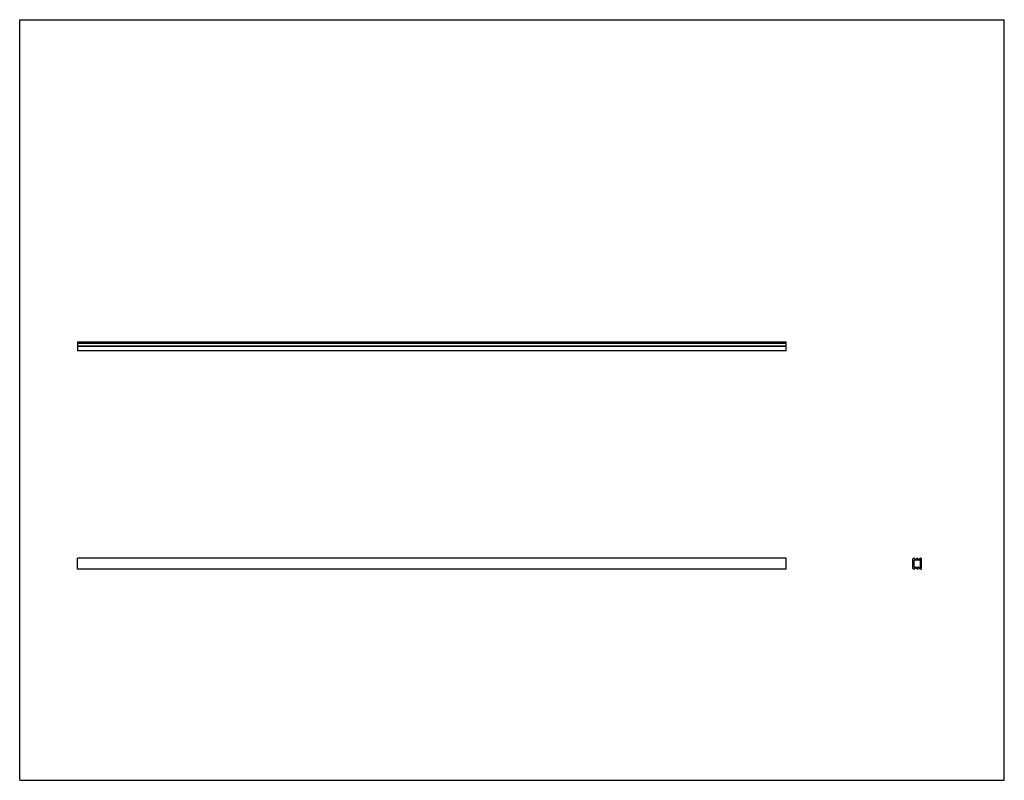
# Model space of a CAD drawing. Header units: inches. Extents: x 0 to 66.7, y 0 to 51.5.
import ezdxf

# ---------------------------------------------------------------- set-up
doc = ezdxf.new("R2010")
doc.units = ezdxf.units.IN
doc.header["$LTSCALE"] = 3.666667
doc.header["$MEASUREMENT"] = 0
doc.layers.get('0').update_dxf_attribs({"linetype": 'CONTINUOUS'})

msp = doc.modelspace()

# ---------------------------------------------------------------- linework, layer by layer
at = {"color": 7, "linetype": 'CONTINUOUS'}
for p, q in [((0, 0), (0, 51.515)), ((0, 51.515), (66.667, 51.515)), ((66.667, 0), (66.667, 51.515)), ((3.905, 29.688), (3.905, 29.098)), ((3.905, 29.688), (51.905, 29.688)), ((3.905, 29.605), (51.905, 29.605)), ((51.905, 29.584), (3.905, 29.584)), ((51.905, 29.401), (3.905, 29.401)), ((51.905, 29.385), (3.905, 29.385)), ((51.905, 29.098), (51.905, 29.688)), ((51.905, 29.098), (3.905, 29.098)), ((51.905, 15.055), (3.905, 15.055)), ((3.905, 14.296), (3.905, 15.054)), ((51.905, 14.295), (51.905, 15.054)), ((60.478, 14.344), (60.478, 15.005)), ((60.51, 15.044), (60.559, 15.054)), ((60.557, 14.436), (60.557, 14.914)), ((60.986, 15.054), (61.037, 15.044)), ((60.99, 14.436), (60.99, 14.914)), ((61.069, 14.344), (61.069, 15.005)), ((51.905, 14.295), (3.905, 14.295)), ((60.561, 14.295), (60.51, 14.305)), ((61.037, 14.305), (60.986, 14.295)), ((0, 0), (66.667, 0))]:
    msp.add_line(p, q, dxfattribs=at)
for centre, radius, start, end in [((60.518, 15.005), 0.0394, 101.30993, 180), ((60.577, 14.914), 0.0197, 59.07128, 180), ((60.565, 15.035), 0.0197, 26.51061, 101.30993), ((60.676, 15.09), 0.104, 206.51061, 329.25412), ((60.676, 15.09), 0.183, 240.77909, 299.07146), ((60.774, 14.912), 0.0197, 61.25075, 115.72723), ((60.774, 15.031), 0.00984, 37.26763, 142.80326), ((60.871, 15.09), 0.104, 210.7393, 333.37198), ((60.871, 15.09), 0.183, 241.25075, 299.45235), ((60.97, 14.914), 0.0197, 0, 119.77798), ((60.982, 15.035), 0.0197, 79.10718, 154.11518), ((61.03, 15.005), 0.0394, 0, 78.69007), ((60.518, 14.344), 0.0394, 180, 258.69007), ((60.577, 14.436), 0.0197, 180, 300.92872), ((60.565, 14.314), 0.0197, 258.69007, 333.48939), ((60.676, 14.259), 0.104, 30.74071, 153.48939), ((60.676, 14.259), 0.183, 60.92854, 119.18092), ((60.774, 14.437), 0.0197, 244.27277, 298.74925), ((60.774, 14.318), 0.00984, 217.31059, 322.84215), ((60.871, 14.259), 0.104, 26.66727, 149.25071), ((60.871, 14.259), 0.183, 60.5609, 118.74925), ((60.97, 14.436), 0.0197, 240.22202, 360), ((60.982, 14.314), 0.0197, 205.67651, 280.89157), ((61.03, 14.344), 0.0394, 281.30993, 360)]:
    msp.add_arc(centre, radius, start, end, dxfattribs=at)

doc.saveas('drawing.dxf')
